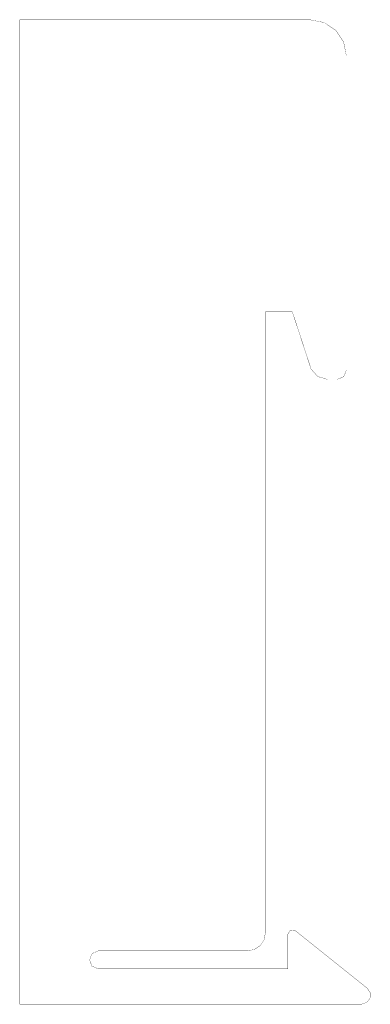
# Model space of a CAD drawing. Header units: inches. Extents: x 0 to 19.6, y 0 to 55.
import ezdxf

# ---------------------------------------------------------------- set-up
doc = ezdxf.new("R2010")
doc.units = ezdxf.units.IN
doc.header["$MEASUREMENT"] = 0

msp = doc.modelspace()

# ---------------------------------------------------------------- linework, layer by layer
at = {"color": 4, "const_width": 0.0141}
for points in [[(0, 0), (0, 55)], [(0, 55), (16.232, 55)], [(17.002, 54.847), (16.232, 55)], [(17.654, 54.411), (17.002, 54.847)], [(18.09, 53.758), (17.654, 54.411)], [(18.243, 52.988), (18.09, 53.758)], [(18.243, 52.988), (18.243, 35.416)], [(13.72, 38.679), (15.226, 38.679)], [(13.72, 3.984), (13.72, 38.679)], [(15.226, 38.679), (16.273, 35.485)], [(16.273, 35.485), (16.644, 35.068)], [(18.096, 35.06), (18.243, 35.416)], [(16.644, 35.068), (17.181, 34.913)], [(17.181, 34.913), (17.741, 34.913)], [(17.741, 34.913), (18.096, 35.06)], [(13.641, 3.593), (13.72, 3.984)], [(15.12, 4.141), (14.977, 3.914)], [(14.977, 1.973), (14.977, 3.914)], [(15.386, 4.11), (15.12, 4.141)], [(19.404, 0.896), (15.386, 4.11)], [(13.426, 3.273), (13.641, 3.593)], [(3.901, 2.476), (4.018, 2.821)], [(4.018, 2.821), (4.384, 2.979)], [(4.384, 2.979), (12.714, 2.979)], [(12.714, 2.979), (13.106, 3.058)], [(13.106, 3.058), (13.426, 3.273)], [(4.025, 2.13), (3.901, 2.476)], [(4.384, 1.973), (4.025, 2.13)], [(14.977, 1.973), (4.384, 1.973)], [(19.574, 0.642), (19.404, 0.896)], [(19.565, 0.336), (19.574, 0.642)], [(19.09, 0), (0, 0)], [(19.09, 0), (19.381, 0.093)], [(19.381, 0.093), (19.565, 0.336)]]:
    msp.add_lwpolyline(points, dxfattribs=at)

doc.saveas('drawing.dxf')
